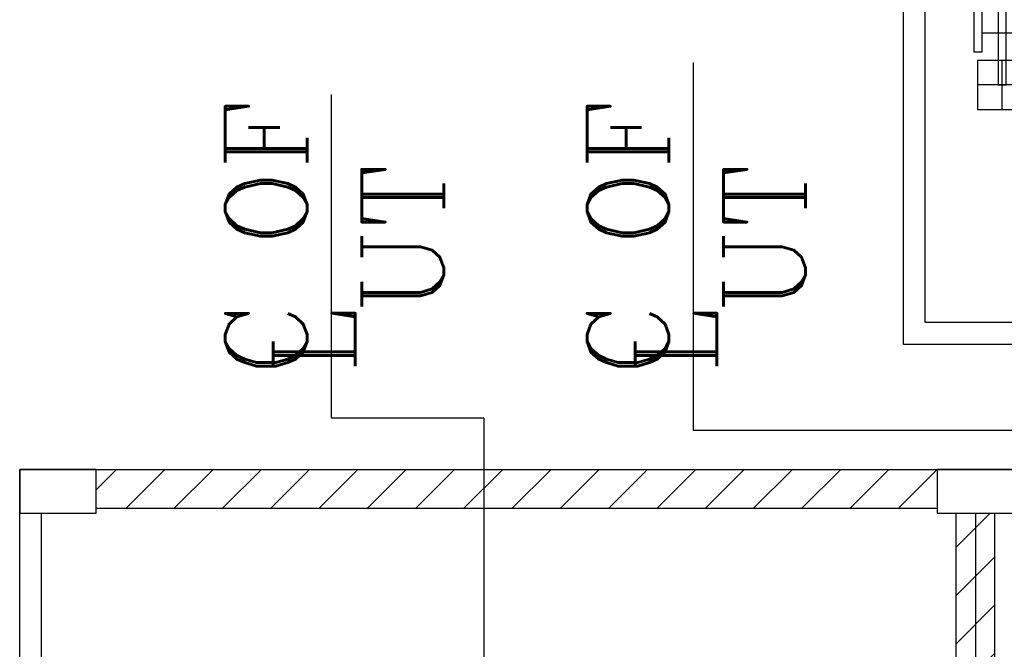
# Model space of a CAD drawing. Extents: x -7650383 to 4934791, y -137560 to 1826789.
# Tile 210 of 256: x 2131885 to 2140899, y 46045 to 51808. Entities that reach past the tile are written whole.
import ezdxf
from ezdxf.enums import TextEntityAlignment as Align

# ---------------------------------------------------------------- set-up
doc = ezdxf.new("R2010")
doc.units = 0
doc.header["$LTSCALE"] = 800
doc.header["$MEASUREMENT"] = 0
doc.linetypes.add('CENTER2', pattern=[1.125, 0.75, -0.125, 0.125, -0.125])
doc.linetypes.add('CONTINOUS', pattern=[0])
doc.layers.add('KEY PLAN', color=251, linetype='CONTINUOUS')
doc.styles.add('ROMANC', font='romanc')

# ---------------------------------------------------------------- blocks, each defined once
blk = doc.blocks.new('UTCOMBINE')
at = {"layer": 'KEY PLAN'}
h = blk.add_hatch(dxfattribs=at)
h.set_pattern_fill('ANSI31', color=256, scale=2500, style=0)
h.paths.add_polyline_path([(-713200.4, 41378.1), (-721600.6, 41378.1), (-721600.6, 41023.1), (-713200.4, 41023.1)])
h.paths.add_polyline_path([(-721600.6, 41378.1), (-726404.5, 41378.1), (-726404.5, 41023.1), (-721600.6, 41023.1)])
h.paths.add_polyline_path([(-704800.1, 41378.1), (-712500.4, 41378.1), (-712500.4, 41023.1), (-704800.1, 41023.1)])
h.paths.add_polyline_path([(-712850.4, 53178.3), (-713027.9, 53178.3), (-713027.9, 41423.1), (-712850.4, 41423.1)])
h.paths.add_polyline_path([(-712672.9, 53178.3), (-712850.4, 53178.3), (-712850.4, 41423.1), (-712672.9, 41423.1)])
for p, q in [((-712850.4, 41423.1, 0), (-712850.4, 53578.3, 0)), ((-704100.1, 53578.3, 0), (-704100.1, 41023.1, 0)), ((-704300.1, 53378.3, 0), (-704300.1, 41423.1, 0)), ((-713027.9, 53178.3, 0), (-713027.9, 41423.1, 0)), ((-712672.9, 53178.3, 0), (-712672.9, 41423.1, 0)), ((-708350.5, 41696.7, 0), (-708350.5, 53128.3, 0)), ((-704800.1, 41378.1, 0), (-712500.4, 41378.1, 0)), ((-704100.1, 41023.1, 0), (-727104.5, 41023.1, 0))]:
    blk.add_line(p, q, dxfattribs=at)
at = {"layer": 'KEY PLAN', "elevation": 0}
for points in [[(-712500.4, 41423.1), (-713200.4, 41423.1), (-713200.4, 41023.1), (-712500.4, 41023.1)], [(-704100.1, 41423.1), (-704800.1, 41423.1), (-704800.1, 41023.1), (-704100.1, 41023.1)]]:
    blk.add_lwpolyline(points, close=True, dxfattribs=at)
blk = doc.blocks.new('GT-3')
at = {"layer": 'KEY PLAN'}
for p, q in [((11505.8, 3200), (11505.8, 2750)), ((11280.8, 2975), (11730.8, 2975))]:
    blk.add_line(p, q, dxfattribs=at)
at = {"layer": 'KEY PLAN', "linetype": 'Continuous'}
for p, q in [((6316, 2500), (11690, 2500)), ((11690, 2500), (11690, 2100))]:
    blk.add_line(p, q, dxfattribs=at)
at = {"layer": 'KEY PLAN'}
blk.add_lwpolyline([(11280.8, 2750), (11730.8, 2750), (11730.8, 3200), (11280.8, 3200)], close=True, dxfattribs=at)
at = {"layer": 'KEY PLAN', "flags": 128}
blk.add_lwpolyline([(11543.3, 2975), (11468.3, 2975), (11468.3, 1625), (11543.3, 1625), (11543.3, 2975)], dxfattribs=at)
at = {"layer": 'KEY PLAN', "linetype": 'Continuous', "flags": 128}
blk.add_lwpolyline([(11765, 1929.1), (11765, 2670.9), (11690, 2670.9), (11690, 1929.1)], close=True, dxfattribs=at)
blk = doc.blocks.new('GT')
at = {"layer": 'KEY PLAN'}
for p, q in [((219066, 9212), (236751, 9212)), ((236751, 9212), (236751, -1838))]:
    blk.add_line(p, q, dxfattribs=at)
blk.add_lwpolyline([(219266, -1638), (219266, 9012), (236551, 9012), (236551, -1638)], dxfattribs=at)
blk.add_blockref('GT-3', (224341, 3862), dxfattribs=at)

msp = doc.modelspace()

# ---------------------------------------------------------------- linework, layer by layer
at = {"layer": 'KEY PLAN', "linetype": 'CENTER2', "ltscale": 2500}
for p, q in [((2138050.7, 51415.4), (2138050.7, 48052)), ((2134738.9, 48161.8, 0), (2134738.9, 51122.3, 0)), ((2136135.2, 48161.8, 0), (2134738.9, 48161.8, 0)), ((2136135.2, 48161.8, 0), (2136135.2, 47016.9, 0)), ((2138050.7, 48052), (2145135, 48052, 0))]:
    msp.add_line(p, q, dxfattribs=at)

# ---------------------------------------------------------------- block references
at = {"layer": 'KEY PLAN', "linetype": 'CENTER2', "ltscale": 2, "rotation": 180}
msp.add_blockref('GT', (2376726, 58047.3), dxfattribs=at)
at = {"layer": 'KEY PLAN', "rotation": 180}
msp.add_blockref('UTCOMBINE', (1427784.7, 88713.6, 0), dxfattribs=at)

# ---------------------------------------------------------------- texts
at = {"layer": 'KEY PLAN', "linetype": 'Continuous', "style": 'ROMANC'}
for p in [(2134581.6, 48863.1, 0), (2137893.4, 48863.1)]:
    msp.add_text('L', height=750, rotation=90, dxfattribs=at).set_placement(p, align=Align.MIDDLE)
at = {"layer": 'KEY PLAN', "linetype": 'CONTINOUS', "lineweight": 15, "char_height": 750, "width": 3908.598, "attachment_point": 2, "rotation": 90, "style": 'ROMANC'}
for insert in [(2133766.7, 49810, 0), (2137078.5, 49810)]:
    msp.add_mtext('C OF UT', dxfattribs=dict(at, insert=insert))

doc.saveas('drawing.dxf')
